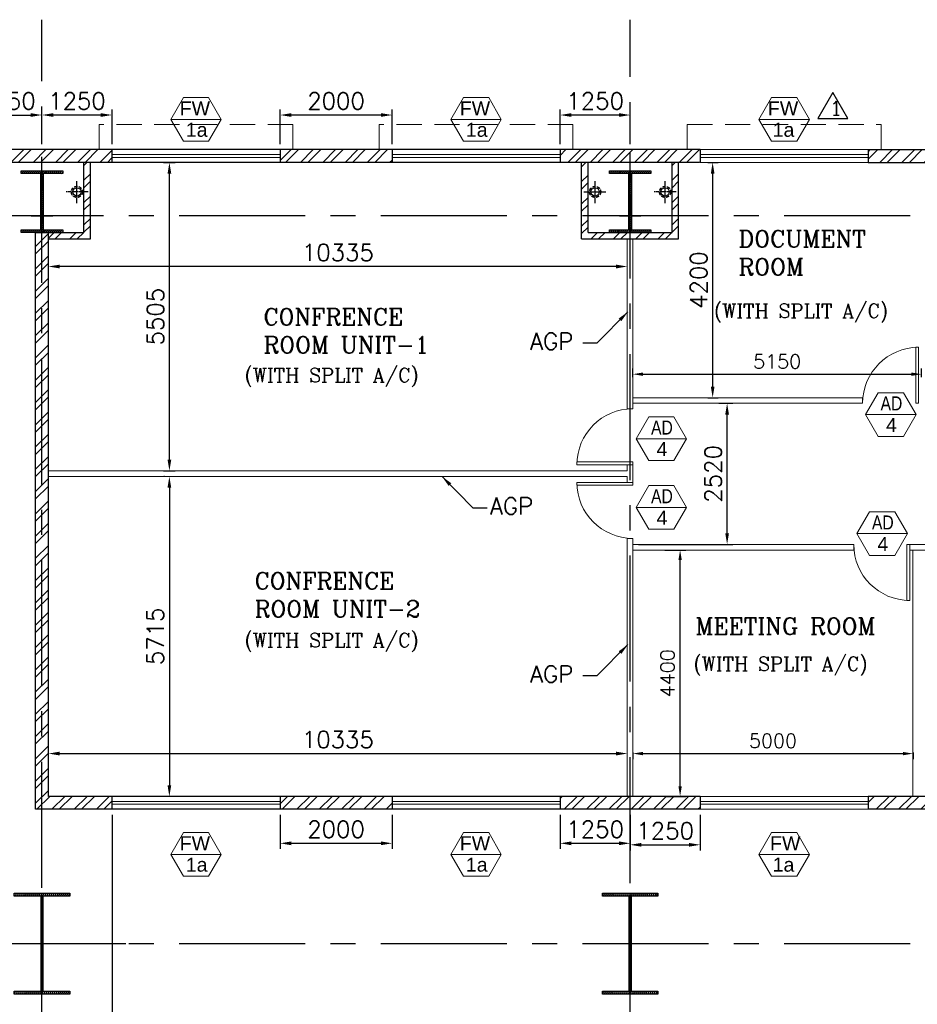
# Model space of a CAD drawing. Header units: inches. Extents: x 306235 to 1392759, y -66369 to 421098.
# Tile 10 of 91: x 327594 to 343619, y -20861 to -3279. Entities that reach past the tile are written whole.
import ezdxf
from ezdxf.enums import TextEntityAlignment as Align

# ---------------------------------------------------------------- set-up
doc = ezdxf.new("R2010")
doc.units = ezdxf.units.IN
doc.header["$LTSCALE"] = 1800
doc.header["$MEASUREMENT"] = 0
for name, pattern in [('1 NORTH ELEVATION$0$NORTH ELEVATION$0$HIDDEN', [0.375, 0.25, -0.125]), ('CENTER', [2, 1.25, -0.25, 0.25, -0.25]), ('CENTER2', [1.125, 0.75, -0.125, 0.125, -0.125]), ('HIDDEN2', [0.1875, 0.125, -0.0625])]:
    doc.linetypes.add(name, pattern=pattern)
doc.layers.get('0').update_dxf_attribs({"color": 253, "lineweight": 9})
for name, color, linetype, lineweight in [('1', 7, 'Continuous', 18), ('2CON', 1, 'Continuous', 13), ('A-DOOR', 31, 'Continuous', 9), ('A-WIN TAG', 3, 'Continuous', 13), ('A-WIN TAG TEXT', 3, 'Continuous', 13), ('LEADER', 4, 'Continuous', 15), ('PARTITION WALL', 4, 'Continuous', 9), ('SUNSHADE', 2, '1 NORTH ELEVATION$0$NORTH ELEVATION$0$HIDDEN', 13), ('WALL HATCH', 251, 'Continuous', 13), ('WINDOW', 3, 'Continuous', 13)]:
    doc.layers.add(name, color=color, linetype=linetype, lineweight=lineweight)
for name, color, linetype in [('CEN', 2, 'CENTER'), ('COL', 1, 'Continuous'), ('DIM', 4, 'Continuous'), ('GRID', 251, 'CENTER'), ('RAIN WATER', 6, 'Continuous'), ('REV1', 3, 'Continuous'), ('TEXT', 3, 'Continuous'), ('WALL', 6, 'Continuous')]:
    doc.layers.add(name, color=color, linetype=linetype)
doc.styles.add('COMPLEX', font='complex')
doc.styles.add('ROAMNS', font='ROMANS.shx')
doc.styles.add('ROMANC', font='ROMANC.SHX')
doc.styles.add('ROMANS', font='romans.shx')
doc.styles.get("Standard").update_dxf_attribs({"font": 'arial.ttf'})
doc.dimstyles.new('DIM INT 1', dxfattribs={"dimtxt": 300, "dimasz": 200, "dimexe": 100, "dimexo": 100, "dimgap": 100, "dimtad": 1, "dimdec": 0, "dimzin": 13, "dimdsep": 46, "dimlunit": 5, "dimtxsty": 'ROAMNS', "dimblk1": 'CLOSEDBLANK', "dimcen": 0.09, "dimclrd": 9, "dimclre": 9, "dimclrt": 4, "dimadec": 0, "dimazin": 0, "dimtfac": 1, "dimtdec": 0, "dimtix": 1, "dimtmove": 2, "dimatfit": 3, "dimfxl": 1, "dimtolj": 1, "dimtzin": 13, "dimarcsym": 0})
doc.dimstyles.new('DIM INT 2.5', dxfattribs={"dimtxt": 250, "dimasz": 180, "dimexe": 100, "dimexo": 100, "dimgap": 100, "dimtad": 1, "dimdec": 0, "dimzin": 13, "dimdsep": 46, "dimlunit": 5, "dimtxsty": 'ROAMNS', "dimcen": 0.09, "dimclrd": 9, "dimclre": 9, "dimclrt": 4, "dimadec": 0, "dimazin": 0, "dimtfac": 1, "dimtdec": 0, "dimtix": 1, "dimtmove": 2, "dimatfit": 3, "dimfxl": 1, "dimtolj": 1, "dimtzin": 13, "dimarcsym": 0})

# ---------------------------------------------------------------- blocks, each defined once
blk = doc.blocks.new('B-ROW COLUMN')
at = {"layer": 'COL'}
h = blk.add_hatch(dxfattribs=at)
h.set_pattern_fill('ANSI31', color=256, scale=200, style=0)
h.set_pattern_definition([(45, (155648.048, 63141.767), (-17.67767, 17.67767), [])])
h.paths.add_polyline_path([(171095, 85178), (172085, 85178), (172085, 85128), (171095, 85128)])
h.paths.add_polyline_path([(171574, 86878), (171606, 86878), (171606, 85178), (171574, 85178)])
h.paths.add_polyline_path([(171095, 86928), (172085, 86928), (172085, 86878), (171095, 86878)])
blk.add_line((171590, 85128), (171590, 86928))
at = {"layer": 'CEN'}
for p, q in [((171590, 85128), (171590, 86928)), ((171399, 86028), (171782, 86028))]:
    blk.add_line(p, q, dxfattribs=at)
at = {"layer": 'COL'}
for points in [[(171095, 86928), (172085, 86928), (172085, 86878), (171095, 86878)], [(171574, 86878), (171606, 86878), (171606, 85178), (171574, 85178)], [(171095, 85178), (172085, 85178), (172085, 85128), (171095, 85128)]]:
    blk.add_lwpolyline(points, close=True, dxfattribs=at)
blk = doc.blocks.new('C-ROW COLUMN (above17m)')
at = {"layer": 'COL'}
h = blk.add_hatch(dxfattribs=at)
h.set_pattern_fill('ANSI31', color=256, scale=200, style=0)
h.set_pattern_definition([(45, (-78771.347, -120071.694), (-17.6776695, 17.6776695), [])])
h.paths.add_polyline_path([(22, 755), (-22, 755), (-22, -255), (22, -255)])
h.paths.add_polyline_path([(370, -300), (370, -255), (-370, -255), (-370, -300)])
h.paths.add_polyline_path([(-370, 800), (-370, 755), (370, 755), (370, 800)])
at = {"layer": 'CEN'}
for p, q in [((0, -300), (0, 800)), ((-192, 0), (192, 0))]:
    blk.add_line(p, q, dxfattribs=at)
at = {"layer": 'COL'}
for points in [[(-370, 800), (370, 800), (370, 755), (-370, 755)], [(-22, 755), (22, 755), (22, -255), (-22, -255)], [(-370, -255), (370, -255), (370, -300), (-370, -300)]]:
    blk.add_lwpolyline(points, close=True, dxfattribs=at)
blk = doc.blocks.new('*D460')
at = {"layer": 'Defpoints', "color": 0, "transparency": 16777216}
for p in [(330062, -5829), (330267, -5829), (330062, -11334)]:
    blk.add_point(p, dxfattribs=at)
at = {"layer": 'DIM', "color": 9, "lineweight": -2, "transparency": 16777216}
for p, q in [((330162, -5829), (330367, -5829)), ((330267, -11134), (330267, -6029)), ((330162, -11334), (330367, -11334))]:
    blk.add_line(p, q, dxfattribs=at)
at = {"layer": 'DIM', "color": 9, "transparency": 16777216}
for points in [[(330234, -6029), (330300, -6029), (330267, -5829)], [(330234, -11134), (330300, -11134), (330267, -11334)]]:
    blk.add_solid(points, dxfattribs=at)
at = {"layer": 'DIM', "color": 4, "transparency": 16777216, "insert": (330017, -8581), "char_height": 300, "attachment_point": 5, "rotation": 90, "style": 'ROAMNS'}
blk.add_mtext('\\A1;5505', dxfattribs=at)
blk = doc.blocks.new('_ClosedBlank')
at = {"color": 0, "linetype": 'ByBlock', "lineweight": -2}
for p, q in [((-1, 0.167), (0, 0)), ((-1, 0.167), (-1, -0.167)), ((0, 0), (-1, -0.167))]:
    blk.add_line(p, q, dxfattribs=at)
blk = doc.blocks.new('*D461')
at = {"layer": 'Defpoints', "color": 0, "transparency": 16777216}
for p in [(328107, -7686), (328107, -7686), (338442, -7686)]:
    blk.add_point(p, dxfattribs=at)
at = {"layer": 'DIM', "color": 9, "lineweight": -2, "transparency": 16777216}
blk.add_line((338242, -7686), (328307, -7686), dxfattribs=at)
at = {"layer": 'DIM', "color": 9, "transparency": 16777216}
for points in [[(328307, -7653), (328307, -7720), (328107, -7686)], [(338242, -7653), (338242, -7720), (338442, -7686)]]:
    blk.add_solid(points, dxfattribs=at)
at = {"layer": 'DIM', "color": 4, "transparency": 16777216, "insert": (333274, -7436), "char_height": 300, "attachment_point": 5, "style": 'ROAMNS'}
blk.add_mtext('\\A1;10335', dxfattribs=at)
blk = doc.blocks.new('*D462')
at = {"layer": 'Defpoints', "color": 0, "transparency": 16777216}
for p in [(330277, -11434), (330266, -17149), (330277, -17149)]:
    blk.add_point(p, dxfattribs=at)
at = {"layer": 'DIM', "color": 9, "lineweight": -2, "transparency": 16777216}
for p, q in [((330177, -11434), (330166, -11434)), ((330266, -11634), (330266, -16949)), ((330177, -17149), (330166, -17149))]:
    blk.add_line(p, q, dxfattribs=at)
at = {"layer": 'DIM', "color": 9, "transparency": 16777216}
for points in [[(330233, -11634), (330299, -11634), (330266, -11434)], [(330233, -16949), (330299, -16949), (330266, -17149)]]:
    blk.add_solid(points, dxfattribs=at)
at = {"layer": 'DIM', "color": 4, "transparency": 16777216, "insert": (330016, -14291), "char_height": 300, "attachment_point": 5, "rotation": 90, "style": 'ROAMNS'}
blk.add_mtext('\\A1;5715', dxfattribs=at)
blk = doc.blocks.new('*D463')
at = {"layer": 'Defpoints', "color": 0, "transparency": 16777216}
for p in [(328107, -16384), (338442, -16384), (338442, -16384)]:
    blk.add_point(p, dxfattribs=at)
at = {"layer": 'DIM', "color": 9, "lineweight": -2, "transparency": 16777216}
for p, q in [((328107, -16484), (328107, -16484)), ((328307, -16384), (338242, -16384))]:
    blk.add_line(p, q, dxfattribs=at)
at = {"layer": 'DIM', "color": 9, "transparency": 16777216}
for points in [[(328307, -16350), (328307, -16417), (328107, -16384)], [(338242, -16350), (338242, -16417), (338442, -16384)]]:
    blk.add_solid(points, dxfattribs=at)
at = {"layer": 'DIM', "color": 4, "transparency": 16777216, "insert": (333274, -16134), "char_height": 300, "attachment_point": 5, "style": 'ROAMNS'}
blk.add_mtext('\\A1;10335', dxfattribs=at)
blk = doc.blocks.new('M_Single-Panel 1 - 1000 x 2100 mm AD1-278335-Level 1')
at = {"layer": 'A-DOOR', "lineweight": 18}
for p, q in [((449, -115), (449, -1115)), ((500, -115), (449, -115)), ((500, -115), (500, -1115)), ((500, -1115), (449, -1115))]:
    blk.add_line(p, q, dxfattribs=at)
at = {"layer": 'A-DOOR'}
blk.add_arc((500, -115), 1000, 180, 270, dxfattribs=at)
blk = doc.blocks.new('*D557')
at = {"layer": 'Defpoints', "color": 0, "transparency": 16777216}
for p in [(337242, -4981), (337242, -5599), (338492, -5599)]:
    blk.add_point(p, dxfattribs=at)
at = {"layer": 'DIM', "color": 9, "lineweight": -2, "transparency": 16777216}
for p, q in [((337242, -5499), (337242, -4881)), ((338492, -5499), (338492, -4881)), ((338292, -4981), (337442, -4981))]:
    blk.add_line(p, q, dxfattribs=at)
at = {"layer": 'DIM', "color": 9, "transparency": 16777216}
for points in [[(337442, -4948), (337442, -5014), (337242, -4981)], [(338292, -4948), (338292, -5014), (338492, -4981)]]:
    blk.add_solid(points, dxfattribs=at)
at = {"layer": 'DIM', "color": 4, "transparency": 16777216, "insert": (337867, -4731), "char_height": 300, "attachment_point": 5, "style": 'ROAMNS'}
blk.add_mtext('\\A1;1250', dxfattribs=at)
blk = doc.blocks.new('*D558')
at = {"layer": 'Defpoints', "color": 0, "transparency": 16777216}
for p in [(327992, -4981), (327992, -5599), (329242, -5599)]:
    blk.add_point(p, dxfattribs=at)
at = {"layer": 'DIM', "color": 9, "lineweight": -2, "transparency": 16777216}
for p, q in [((327992, -5499), (327992, -4881)), ((329242, -5499), (329242, -4881)), ((329042, -4981), (328192, -4981))]:
    blk.add_line(p, q, dxfattribs=at)
at = {"layer": 'DIM', "color": 9, "transparency": 16777216}
for points in [[(328192, -4948), (328192, -5014), (327992, -4981)], [(329042, -4948), (329042, -5014), (329242, -4981)]]:
    blk.add_solid(points, dxfattribs=at)
at = {"layer": 'DIM', "color": 4, "transparency": 16777216, "insert": (328617, -4731), "char_height": 300, "attachment_point": 5, "style": 'ROAMNS'}
blk.add_mtext('\\A1;1250', dxfattribs=at)
blk = doc.blocks.new('*D559')
at = {"layer": 'Defpoints', "color": 0, "transparency": 16777216}
for p in [(332242, -4981), (332242, -5599), (334242, -5599)]:
    blk.add_point(p, dxfattribs=at)
at = {"layer": 'DIM', "color": 9, "lineweight": -2, "transparency": 16777216}
for p, q in [((332242, -5499), (332242, -4881)), ((334242, -5499), (334242, -4881)), ((334042, -4981), (332442, -4981))]:
    blk.add_line(p, q, dxfattribs=at)
at = {"layer": 'DIM', "color": 9, "transparency": 16777216}
for points in [[(332442, -4948), (332442, -5014), (332242, -4981)], [(334042, -4948), (334042, -5014), (334242, -4981)]]:
    blk.add_solid(points, dxfattribs=at)
at = {"layer": 'DIM', "color": 4, "transparency": 16777216, "insert": (333242, -4731), "char_height": 300, "attachment_point": 5, "style": 'ROAMNS'}
blk.add_mtext('\\A1;2000', dxfattribs=at)
blk = doc.blocks.new('*D569')
at = {"layer": 'Defpoints', "color": 0, "transparency": 16777216}
for p in [(338492, -17379), (339742, -17379), (339742, -18013)]:
    blk.add_point(p, dxfattribs=at)
at = {"layer": 'DIM', "color": 9, "lineweight": -2, "transparency": 16777216}
for p, q in [((338492, -17479), (338492, -18113)), ((339742, -17479), (339742, -18113)), ((338692, -18013), (339542, -18013))]:
    blk.add_line(p, q, dxfattribs=at)
at = {"layer": 'DIM', "color": 9, "transparency": 16777216}
for points in [[(338692, -17980), (338692, -18046), (338492, -18013)], [(339542, -17980), (339542, -18046), (339742, -18013)]]:
    blk.add_solid(points, dxfattribs=at)
at = {"layer": 'DIM', "color": 4, "transparency": 16777216, "insert": (339117, -17763), "char_height": 300, "attachment_point": 5, "style": 'ROAMNS'}
blk.add_mtext('\\A1;1250', dxfattribs=at)
blk = doc.blocks.new('*D596')
at = {"layer": '1', "color": 9, "lineweight": -2, "transparency": 16777216}
for p, q in [((329242, -17479), (329242, -23678)), ((327992, -23270), (327992, -23678)), ((328192, -23578), (329042, -23578))]:
    blk.add_line(p, q, dxfattribs=at)
at = {"layer": '1', "color": 9, "transparency": 16777216}
for points in [[(328192, -23545), (328192, -23612), (327992, -23578)], [(329042, -23545), (329042, -23612), (329242, -23578)]]:
    blk.add_solid(points, dxfattribs=at)
at = {"layer": 'Defpoints', "color": 0, "transparency": 16777216}
for p in [(329242, -17379), (327992, -23170), (329242, -23578)]:
    blk.add_point(p, dxfattribs=at)
at = {"layer": '1', "color": 4, "transparency": 16777216, "insert": (328617, -23328), "char_height": 300, "attachment_point": 5, "style": 'ROAMNS'}
blk.add_mtext('\\A1;1250', dxfattribs=at)
blk = doc.blocks.new('*D597')
at = {"layer": '1', "color": 9, "lineweight": -2, "transparency": 16777216}
for p, q in [((332242, -17479), (332242, -18086)), ((334242, -17479), (334242, -18086)), ((332442, -17986), (334042, -17986))]:
    blk.add_line(p, q, dxfattribs=at)
at = {"layer": '1', "color": 9, "transparency": 16777216}
for points in [[(332442, -17953), (332442, -18020), (332242, -17986)], [(334042, -17953), (334042, -18020), (334242, -17986)]]:
    blk.add_solid(points, dxfattribs=at)
at = {"layer": 'Defpoints', "color": 0, "transparency": 16777216}
for p in [(332242, -17379), (334242, -17379), (334242, -17986)]:
    blk.add_point(p, dxfattribs=at)
at = {"layer": '1', "color": 4, "transparency": 16777216, "insert": (333242, -17736), "char_height": 300, "attachment_point": 5, "style": 'ROAMNS'}
blk.add_mtext('\\A1;2000', dxfattribs=at)
blk = doc.blocks.new('*D598')
at = {"layer": '1', "color": 9, "lineweight": -2, "transparency": 16777216}
for p, q in [((337242, -17479), (337242, -18086)), ((338492, -17479), (338492, -18086)), ((337442, -17986), (338292, -17986))]:
    blk.add_line(p, q, dxfattribs=at)
at = {"layer": '1', "color": 9, "transparency": 16777216}
for points in [[(337442, -17953), (337442, -18020), (337242, -17986)], [(338292, -17953), (338292, -18020), (338492, -17986)]]:
    blk.add_solid(points, dxfattribs=at)
at = {"layer": 'Defpoints', "color": 0, "transparency": 16777216}
for p in [(337242, -17379), (338492, -17379), (338492, -17986)]:
    blk.add_point(p, dxfattribs=at)
at = {"layer": '1', "color": 4, "transparency": 16777216, "insert": (337867, -17736), "char_height": 300, "attachment_point": 5, "style": 'ROAMNS'}
blk.add_mtext('\\A1;1250', dxfattribs=at)
blk = doc.blocks.new('*D659')
at = {"layer": 'Defpoints', "color": 0, "transparency": 16777216}
for p in [(327992, -4981), (326742, -5599), (327992, -5599)]:
    blk.add_point(p, dxfattribs=at)
at = {"layer": 'DIM', "color": 9, "lineweight": -2, "transparency": 16777216}
for p, q in [((326742, -5499), (326742, -4881)), ((327992, -5499), (327992, -4881)), ((326942, -4981), (327792, -4981))]:
    blk.add_line(p, q, dxfattribs=at)
at = {"layer": 'DIM', "color": 9, "transparency": 16777216}
for points in [[(326942, -4948), (326942, -5014), (326742, -4981)], [(327792, -4948), (327792, -5014), (327992, -4981)]]:
    blk.add_solid(points, dxfattribs=at)
at = {"layer": 'DIM', "color": 4, "transparency": 16777216, "insert": (327367, -4731), "char_height": 300, "attachment_point": 5, "style": 'ROAMNS'}
blk.add_mtext('\\A1;1250', dxfattribs=at)
blk = doc.blocks.new('SC-01& LIFT')
at = {"layer": 'WALL HATCH'}
h = blk.add_hatch(dxfattribs=at)
h.set_pattern_fill('ANSI32', color=256, scale=750, style=0)
h.set_pattern_definition([(45, (-441363.83, -169222.05), (-198.87378, 198.87378), []), (45, (-441231.25, -169222.05), (-198.87378, 198.87378), [])])
edge = h.paths.add_edge_path()
edge.add_arc((3523, -33583100), 33587860, 89.9999019, 90.0002943, ccw=False)
edge.add_line((3580, 4760), (3580, 9000))
edge.add_line((3580, 9000), (3350, 9000))
edge.add_line((3350, 9000), (3350, 4760))
blk = doc.blocks.new('*D687')
at = {"layer": 'Defpoints', "color": 0, "transparency": 16777216}
for p in [(339779, -5829), (339779, -10029), (339965, -10029)]:
    blk.add_point(p, dxfattribs=at)
at = {"layer": 'DIM', "color": 9, "lineweight": -2, "transparency": 16777216}
for p, q in [((339879, -5829), (340065, -5829)), ((339965, -6029), (339965, -9829)), ((339879, -10029), (340065, -10029))]:
    blk.add_line(p, q, dxfattribs=at)
at = {"layer": 'DIM', "color": 9, "transparency": 16777216}
for points in [[(339932, -6029), (339998, -6029), (339965, -5829)], [(339932, -9829), (339998, -9829), (339965, -10029)]]:
    blk.add_solid(points, dxfattribs=at)
at = {"layer": 'DIM', "color": 4, "transparency": 16777216, "insert": (339715, -7929), "char_height": 300, "attachment_point": 5, "rotation": 90, "style": 'ROAMNS'}
blk.add_mtext('\\A1;4200', dxfattribs=at)
blk = doc.blocks.new('*D688')
at = {"layer": 'Defpoints', "color": 0, "transparency": 16777216}
for p in [(339973, -10129), (340223, -10129), (338542, -12649)]:
    blk.add_point(p, dxfattribs=at)
at = {"layer": 'DIM', "color": 9, "lineweight": -2, "transparency": 16777216}
for p, q in [((340073, -10129), (340323, -10129)), ((340223, -12449), (340223, -10329)), ((338642, -12649), (340323, -12649))]:
    blk.add_line(p, q, dxfattribs=at)
at = {"layer": 'DIM', "color": 9, "transparency": 16777216}
for points in [[(340190, -10329), (340256, -10329), (340223, -10129)], [(340190, -12449), (340256, -12449), (340223, -12649)]]:
    blk.add_solid(points, dxfattribs=at)
at = {"layer": 'DIM', "color": 4, "transparency": 16777216, "insert": (339973, -11389), "char_height": 300, "attachment_point": 5, "rotation": 90, "style": 'ROAMNS'}
blk.add_mtext('\\A1;2520', dxfattribs=at)
blk = doc.blocks.new('*D689')
at = {"layer": 'Defpoints', "color": 0, "transparency": 16777216}
for p in [(338542, -16265), (343542, -16265), (343542, -16384)]:
    blk.add_point(p, dxfattribs=at)
at = {"layer": 'DIM', "color": 9, "lineweight": -2, "transparency": 16777216}
for p, q in [((338542, -16365), (338542, -16484)), ((338722, -16384), (343362, -16384)), ((343542, -16365), (343542, -16484))]:
    blk.add_line(p, q, dxfattribs=at)
at = {"layer": 'DIM', "color": 9, "transparency": 16777216}
for points in [[(338722, -16354), (338722, -16414), (338542, -16384)], [(343362, -16354), (343362, -16414), (343542, -16384)]]:
    blk.add_solid(points, dxfattribs=at)
at = {"layer": 'DIM', "color": 4, "transparency": 16777216, "insert": (341042, -16159), "char_height": 250, "attachment_point": 5, "style": 'ROAMNS', "bg_fill": 3, "box_fill_scale": 1.25, "bg_fill_color": 256, "bg_fill_true_color": 13158600, "bg_fill_transparency": 0}
blk.add_mtext('\\A1;5000', dxfattribs=at)
blk = doc.blocks.new('*D696')
at = {"layer": 'Defpoints', "color": 0, "transparency": 16777216}
for p in [(343692, -9609), (338542, -9764), (343692, -9764)]:
    blk.add_point(p, dxfattribs=at)
at = {"layer": 'DIM', "color": 9, "lineweight": -2, "transparency": 16777216}
for p, q in [((338542, -9664), (338542, -9509)), ((338722, -9609), (343512, -9609)), ((343692, -9664), (343692, -9509))]:
    blk.add_line(p, q, dxfattribs=at)
at = {"layer": 'DIM', "color": 9, "transparency": 16777216}
for points in [[(338722, -9579), (338722, -9639), (338542, -9609)], [(343512, -9579), (343512, -9639), (343692, -9609)]]:
    blk.add_solid(points, dxfattribs=at)
at = {"layer": 'DIM', "color": 4, "transparency": 16777216, "insert": (341117, -9384), "char_height": 250, "attachment_point": 5, "style": 'ROAMNS', "bg_fill": 3, "box_fill_scale": 1.25, "bg_fill_color": 256, "bg_fill_true_color": 13158600, "bg_fill_transparency": 0}
blk.add_mtext('\\A1;5150', dxfattribs=at)
blk = doc.blocks.new('*D697')
at = {"layer": 'Defpoints', "color": 0, "transparency": 16777216}
for p in [(339012, -12749), (339384, -12749), (339012, -17149)]:
    blk.add_point(p, dxfattribs=at)
at = {"layer": 'DIM', "color": 9, "lineweight": -2, "transparency": 16777216}
for p, q in [((339112, -12749), (339484, -12749)), ((339384, -16969), (339384, -12929)), ((339112, -17149), (339484, -17149))]:
    blk.add_line(p, q, dxfattribs=at)
at = {"layer": 'DIM', "color": 9, "transparency": 16777216}
for points in [[(339354, -12929), (339414, -12929), (339384, -12749)], [(339354, -16969), (339414, -16969), (339384, -17149)]]:
    blk.add_solid(points, dxfattribs=at)
at = {"layer": 'DIM', "color": 4, "transparency": 16777216, "insert": (339159, -14949), "char_height": 250, "attachment_point": 5, "rotation": 90, "style": 'ROAMNS', "bg_fill": 3, "box_fill_scale": 1.25, "bg_fill_color": 256, "bg_fill_true_color": 13158600, "bg_fill_transparency": 0}
blk.add_mtext('\\A1;4400', dxfattribs=at)

msp = doc.modelspace()

# ---------------------------------------------------------------- hatches: boundary and pattern name
at = {"layer": 'WALL HATCH'}
h = msp.add_hatch(dxfattribs=at)
h.set_pattern_fill('ANSI32', color=256, scale=750, style=0)
h.set_pattern_definition([(45, (-125722.24, -188915.74), (-198.87378, 198.87378), []), (45, (-125589.66, -188915.74), (-198.87378, 198.87378), [])])
h.paths.add_polyline_path([(353991.6, -5598.7), (353991.6, -5828.7), (376991.6, -5828.7), (376991.6, -5598.7)])
h.paths.add_polyline_path([(337241.6, -5598.7), (337241.6, -5828.7), (339741.6, -5828.8), (339741.6, -5598.8)])
h.paths.add_polyline_path([(332241.6, -5598.7), (332241.6, -5828.7), (334241.6, -5828.7), (334241.6, -5598.7)])
h.paths.add_polyline_path([(347741.6, -5598.7), (347741.6, -5828.7), (353991.6, -5828.7), (353991.6, -5598.7)])
h.paths.add_polyline_path([(344741.6, -5828.7), (344741.6, -5598.7), (342741.6, -5598.7), (342741.6, -5828.7)])
h.paths.add_polyline_path([(441341.6, -5598.7), (441341.6, -5828.7), (441681.6, -5828.7), (441681.6, -5598.7)])
h.paths.add_polyline_path([(384491.6, -5828.7), (384491.6, -5598.7), (378191.6, -5598.7), (378191.6, -5828.7)])
h.paths.add_polyline_path([(389491.6, -5828.7), (389491.6, -5598.7), (387491.6, -5598.7), (387491.6, -5828.7)])
h.paths.add_polyline_path([(395241.6, -5828.7), (395241.6, -5598.7), (392491.6, -5598.7), (392491.6, -5828.7)])
h.paths.add_polyline_path([(400241.6, -5828.7), (400241.6, -5598.7), (398241.6, -5598.7), (398241.6, -5828.7)])
h.paths.add_polyline_path([(405991.6, -5828.7), (405991.6, -5598.7), (403241.6, -5598.7), (403241.6, -5828.7)])
h.paths.add_polyline_path([(410991.6, -5828.7), (410991.6, -5598.7), (408991.6, -5598.7), (408991.6, -5828.7)])
h.paths.add_polyline_path([(419741.6, -5598.7), (419741.6, -5828.7), (424291.6, -5828.7), (424291.6, -5598.7)])
h.paths.add_polyline_path([(416741.6, -5828.7), (416741.6, -5598.7), (413991.6, -5598.7), (413991.6, -5828.7)])
h.paths.add_polyline_path([(436191.6, -5598.7), (436191.6, -5828.7), (440741.6, -5828.7), (440741.6, -5598.7)])
h.paths.add_polyline_path([(435311.8, -5598.7), (435311.8, -5828.7), (436191.6, -5828.7), (436191.6, -5598.7)])
h.paths.add_polyline_path([(434711.8, -5828.7), (434711.8, -5598.7), (425491.6, -5598.7), (425491.6, -5828.7)])
h.paths.add_polyline_path([(326741.6, -5598.7), (326741.6, -5828.7), (329241.6, -5828.7), (329241.6, -5598.7)])
h.paths.add_polyline_path([(323741.6, -5828.7), (323741.6, -5598.7), (322381.6, -5598.7), (322381.6, -5828.7)])
h = msp.add_hatch(dxfattribs=at)
h.set_pattern_fill('ANSI32', color=256, scale=750, style=0)
h.set_pattern_definition([(45, (-108722.1, -144504), (-198.87378, 198.87378), []), (45, (-108589.52, -144504), (-198.87378, 198.87378), [])])
h.paths.add_polyline_path([(328106.6, -7078.7), (328106.6, -7193.7), (328856.6, -7193.7), (328856.6, -5828.7), (328741.6, -5828.7), (328741.6, -7078.7)])
h = msp.add_hatch(dxfattribs=at)
h.set_pattern_fill('ANSI32', color=256, scale=750, style=0)
h.set_pattern_definition([(45, (-98222.1, -144504), (-198.87378, 198.87378), []), (45, (-98089.52, -144504), (-198.87378, 198.87378), [])])
h.paths.add_polyline_path([(339356.6, -5828.7), (339241.6, -5828.7), (339241.6, -7078.7), (337741.6, -7078.7), (337741.6, -5828.7), (337626.6, -5828.7), (337626.6, -7193.7), (339356.6, -7193.7)])
h = msp.add_hatch(dxfattribs=at)
h.set_pattern_fill('ANSI32', color=256, scale=750, style=0)
h.set_pattern_definition([(45, (-87722.1, -144504), (-198.87378, 198.87378), []), (45, (-87589.52, -144504), (-198.87378, 198.87378), [])])
h.paths.add_polyline_path([(337241.6, -17148.7), (337241.6, -17378.7), (339741.6, -17378.7), (339741.6, -17148.7)])
h.paths.add_polyline_path([(332241.6, -17148.7), (332241.6, -17378.7), (334241.6, -17378.7), (334241.6, -17148.7)])
h.paths.add_polyline_path([(329241.6, -17378.7), (329241.6, -17148.7), (328106.6, -17148.7), (328106.6, -7078.7), (327876.6, -7078.7), (327876.6, -17378.7)])
h.paths.add_polyline_path([(342741.6, -17148.7), (342741.6, -17378.7), (344741.6, -17378.7), (344741.6, -17148.7)])
h.paths.add_polyline_path([(352491.6, -17148.7), (352491.6, -17378.7), (353241.6, -17378.7), (353241.6, -17148.7)])
h.paths.add_polyline_path([(349491.6, -17378.7), (349491.6, -17148.7), (347741.6, -17148.7), (347741.6, -17378.7)])

# ---------------------------------------------------------------- linework, layer by layer
at = {"layer": '2CON'}
for p, q in [((331191.6, -5060.6), (330291.6, -5060.6)), ((336191.6, -5060.6), (335291.6, -5060.6)), ((340791.6, -5060.6), (341691.6, -5060.6)), ((343595.4, -10330.1), (342695.4, -10330.1)), ((339498.5, -10761.9), (338598.5, -10761.9)), ((339498.6, -11988.2), (338598.6, -11988.2)), ((343441.9, -12456.6), (342541.9, -12456.6)), ((331191.6, -18183.9), (330291.6, -18183.9)), ((336191.6, -18183.8), (335291.6, -18183.8)), ((340791.6, -18183.8), (341691.6, -18183.8))]:
    msp.add_line(p, q, dxfattribs=at)
at = {"layer": 'A-WIN TAG'}
for points in [[(330516.6, -4670.9), (330291.6, -5060.6), (330516.6, -5450.4), (330966.6, -5450.4), (331191.6, -5060.6), (330966.6, -4670.9)], [(335516.6, -4670.9), (335291.6, -5060.6), (335516.6, -5450.4), (335966.6, -5450.4), (336191.6, -5060.6), (335966.6, -4670.9)], [(341466.6, -4670.9), (341691.6, -5060.6), (341466.6, -5450.4), (341016.6, -5450.4), (340791.6, -5060.6), (341016.6, -4670.9)], [(342920.4, -9940.4), (342695.4, -10330.1), (342920.4, -10719.8), (343370.4, -10719.8), (343595.4, -10330.1), (343370.4, -9940.4)], [(338823.5, -10372.2), (338598.5, -10761.9), (338823.5, -11151.6), (339273.5, -11151.6), (339498.5, -10761.9), (339273.5, -10372.2)], [(338823.6, -11598.5), (338598.6, -11988.2), (338823.6, -12377.9), (339273.6, -12377.9), (339498.6, -11988.2), (339273.6, -11598.5)], [(342766.9, -12066.9), (342541.9, -12456.6), (342766.9, -12846.4), (343216.9, -12846.4), (343441.9, -12456.6), (343216.9, -12066.9)], [(330516.6, -17794.2), (330291.6, -18183.9), (330516.6, -18573.6), (330966.6, -18573.6), (331191.6, -18183.9), (330966.6, -17794.2)], [(335516.6, -17794.1), (335291.6, -18183.8), (335516.6, -18573.5), (335966.6, -18573.5), (336191.6, -18183.8), (335966.6, -17794.1)], [(341466.6, -17794.1), (341691.6, -18183.8), (341466.6, -18573.5), (341016.6, -18573.5), (340791.6, -18183.8), (341016.6, -17794.1)]]:
    msp.add_lwpolyline(points, close=True, dxfattribs=at)
at = {"layer": 'GRID'}
for p, q in [((327991.6, -29578.7), (327991.6, -3278.7)), ((338491.6, -58299.5), (338491.6, -3278.7)), ((444291.6, -6778.7), (309191.6, -6778.7)), ((444291.6, -6778.7), (309191.6, -6778.7)), ((444291.6, -19778.7), (309191.6, -19778.7)), ((444291.6, -19778.7), (309191.6, -19778.7)), ((329491.6, -19778.7), (314491.6, -19778.7))]:
    msp.add_line(p, q, dxfattribs=at)
at = {"layer": 'PARTITION WALL'}
for p, q in [((338441.6, -10226.2), (338441.6, -7193.7)), ((338541.6, -10226.2), (338541.6, -7193.7)), ((342641.6, -10028.7), (338541.6, -10028.7)), ((342641.6, -10128.7), (338541.6, -10128.7)), ((342641.6, -10028.7), (342641.6, -10128.7)), ((338441.6, -10226.2), (338541.6, -10226.2)), ((338441.6, -12541.2), (338541.6, -12541.2)), ((338441.6, -17148.7), (338441.6, -12541.2)), ((338541.6, -17148.7), (338541.6, -12541.2)), ((338541.6, -12648.7), (342484.1, -12648.7)), ((342484.1, -12748.7), (342484.1, -12648.7)), ((343484.1, -12748.7), (343484.1, -12648.7)), ((343484.1, -12648.7), (347284.1, -12648.7)), ((338541.6, -12748.7), (342484.1, -12748.7)), ((343484.1, -12748.7), (347284.1, -12748.7)), ((343541.6, -17148.7), (343541.6, -12748.7))]:
    msp.add_line(p, q, dxfattribs=at)
at = {"layer": 'PARTITION WALL', "flags": 128}
msp.add_lwpolyline([(328106.6, -11333.7), (338441.6, -11333.7), (338441.6, -11226.2), (338541.6, -11226.2), (338541.6, -11541.2), (338441.6, -11541.2), (338441.6, -11433.7), (328106.6, -11433.7)], dxfattribs=at)
at = {"layer": 'RAIN WATER', "linetype": 'CENTER2', "ltscale": 0.05}
for p, q in [((328616.6, -6553.7), (328616.6, -6153.7)), ((337866.6, -6553.7), (337866.6, -6153.7)), ((339116.6, -6553.7), (339116.6, -6153.7)), ((328816.6, -6353.7), (328416.6, -6353.7)), ((337666.6, -6353.7), (338066.6, -6353.7)), ((339316.6, -6353.7), (338916.6, -6353.7))]:
    msp.add_line(p, q, dxfattribs=at)
at = {"layer": 'RAIN WATER', "linetype": 'HIDDEN2', "ltscale": 0.25}
for centre in [(328616.6, -6353.7), (337866.6, -6353.7), (339116.6, -6353.7)]:
    msp.add_circle(centre, 100, dxfattribs=at)
at = {"layer": 'RAIN WATER', "ltscale": 0.25}
for centre in [(328616.6, -6353.7), (337866.6, -6353.7), (339116.6, -6353.7)]:
    msp.add_circle(centre, 75, dxfattribs=at)
at = {"layer": 'REV1'}
msp.add_lwpolyline([(342110, -4579.9), (341843.1, -5042.1), (342376.9, -5042.1)], close=True, dxfattribs=at)
at = {"layer": 'SUNSHADE'}
for points in [[(332471.6, -5598.7), (332471.6, -5148.7), (329011.6, -5148.7), (329011.6, -5598.7)], [(337471.6, -5598.8), (337471.6, -5148.8), (334011.6, -5148.8), (334011.6, -5598.8)], [(339511.6, -5598.8), (339511.6, -5148.8), (342971.6, -5148.8), (342971.6, -5598.8)]]:
    msp.add_lwpolyline(points, dxfattribs=at)
at = {"layer": 'WALL'}
for p, q in [((339741.6, -5598.7), (315216.6, -5598.7)), ((329241.6, -5598.8), (329241.6, -5828.8)), ((332241.6, -5598.8), (332241.6, -5828.8)), ((334241.6, -5598.8), (334241.6, -5828.8)), ((337241.6, -5598.8), (337241.6, -5828.8)), ((339741.6, -5598.8), (339741.6, -5828.8)), ((342741.6, -5598.8), (344741.6, -5598.7)), ((342741.6, -5598.8), (342741.6, -5828.8)), ((339730.4, -5828.9), (315446.6, -5828.7)), ((328741.6, -7078.7), (328741.6, -5828.7)), ((328856.6, -7193.7), (328856.6, -5828.7)), ((337626.6, -7193.7), (337626.6, -5828.7)), ((337741.6, -7078.7), (337741.6, -5828.7)), ((339241.6, -7078.7), (339241.6, -5828.7)), ((339356.6, -7193.7), (339356.6, -5828.7)), ((342741.6, -5828.9), (344741.6, -5828.7)), ((327876.6, -17378.7), (327876.6, -7078.7)), ((327876.6, -7078.7), (328741.6, -7078.7)), ((328106.6, -17148.7), (328106.6, -7078.7)), ((328106.6, -7193.7), (328856.6, -7193.7)), ((337626.6, -7193.7), (339356.6, -7193.7)), ((337741.6, -7078.7), (339241.6, -7078.7)), ((339741.6, -17148.7), (328106.6, -17148.7)), ((329241.6, -17148.6), (329241.6, -17378.6)), ((332241.6, -17148.6), (332241.6, -17378.6)), ((334241.6, -17148.6), (334241.6, -17378.6)), ((337241.6, -17148.6), (337241.6, -17378.6)), ((339741.6, -17148.6), (339741.6, -17378.6)), ((342741.6, -17148.6), (342741.6, -17378.6)), ((353241.6, -17148.7), (342741.6, -17148.7)), ((339741.6, -17378.7), (327876.6, -17378.7)), ((353241.6, -17378.7), (342741.6, -17378.7))]:
    msp.add_line(p, q, dxfattribs=at)
at = {"layer": 'WALL', "ltscale": 0.25}
for p, q in [((329241.6, -5598.7), (329241.6, -5828.9)), ((332241.6, -5598.7), (332241.6, -5828.9)), ((334241.6, -5598.7), (334241.6, -5828.9)), ((337241.6, -5598.7), (337241.6, -5828.9)), ((339741.6, -5598.7), (339741.6, -5828.9)), ((342741.6, -5598.7), (342741.6, -5828.9)), ((329241.6, -17148.5), (329241.6, -17378.7)), ((332241.6, -17148.5), (332241.6, -17378.7)), ((334241.6, -17148.5), (334241.6, -17378.7)), ((337241.6, -17148.5), (337241.6, -17378.7)), ((339741.6, -17148.5), (339741.6, -17378.7)), ((342741.6, -17148.5), (342741.6, -17378.7))]:
    msp.add_line(p, q, dxfattribs=at)
at = {"layer": 'WINDOW', "ltscale": 100}
for p, q in [((332241.6, -5687.4), (329241.6, -5687.4)), ((332241.6, -5737.4), (329241.6, -5737.4)), ((337241.6, -5687.4), (334241.6, -5687.4)), ((337241.6, -5737.4), (334241.6, -5737.4)), ((339741.6, -5687.4), (342741.6, -5687.4)), ((339741.6, -5737.4), (342741.6, -5737.4)), ((332241.6, -17237.2), (329241.6, -17237.2)), ((332241.6, -17287.2), (329241.6, -17287.2)), ((337241.6, -17237.2), (334241.6, -17237.2)), ((337241.6, -17287.2), (334241.6, -17287.2)), ((339741.6, -17237.2), (342741.6, -17237.2)), ((339741.6, -17287.2), (342741.6, -17287.2))]:
    msp.add_line(p, q, dxfattribs=at)
for points in [[(329241.6, -5828.8), (329241.6, -5598.8), (332241.6, -5598.8), (332241.6, -5828.8)], [(334241.6, -5828.8), (334241.6, -5598.8), (337241.6, -5598.8), (337241.6, -5828.8)], [(342741.6, -5828.8), (342741.6, -5598.8), (339741.6, -5598.8), (339741.6, -5828.8)], [(329241.6, -17378.6), (329241.6, -17148.6), (332241.6, -17148.6), (332241.6, -17378.6)], [(334241.6, -17378.6), (334241.6, -17148.6), (337241.6, -17148.6), (337241.6, -17378.6)], [(339741.6, -17378.6), (339741.6, -17148.6), (342741.6, -17148.6), (342741.6, -17378.6)]]:
    msp.add_lwpolyline(points, close=True, dxfattribs=at)
msp.add_lwpolyline([(342741.6, -17378.6), (342741.6, -17148.6)], dxfattribs=at)

# ---------------------------------------------------------------- block references
for name, p in [('C-ROW COLUMN (above17m)', (327991.6, -6778.7)), ('C-ROW COLUMN (above17m)', (338491.6, -6778.7)), ('B-ROW COLUMN', (156401.4, -105806.3)), ('B-ROW COLUMN', (166901.4, -105806.3))]:
    msp.add_blockref(name, p)
for p, rotation in [((338656.6, -10726.2), 270), ((342984.1, -12533.7), 359.9999999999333)]:
    msp.add_blockref('M_Single-Panel 1 - 1000 x 2100 mm AD1-278335-Level 1', p, dxfattribs=dict(rotation=rotation))
at = {"xscale": -1, "rotation": 270}
msp.add_blockref('M_Single-Panel 1 - 1000 x 2100 mm AD1-278335-Level 1', (338656.6, -12041.2), dxfattribs=at)
at = {"layer": 'A-DOOR'}
msp.add_blockref('SC-01& LIFT', (315991.6, -19778.7), dxfattribs=at)

# ---------------------------------------------------------------- texts
at = {"layer": 'A-WIN TAG TEXT'}
for s, p in [('FW', (330721.9, -4860.7)), ('FW', (335721.9, -4860.7)), ('FW', (341221.9, -4860.7)), ('1a', (330753.2, -5246.5)), ('1a', (335753.2, -5246.5)), ('1a', (341230, -5246.5)), ('4', (343157, -10515.9)), ('4', (339060.1, -10947.8)), ('4', (339060.2, -12174)), ('4', (343003.5, -12642.5)), ('FW', (330721.9, -17984)), ('FW', (335721.9, -17983.9)), ('FW', (341261.3, -17983.9)), ('1a', (330753.2, -18369.8)), ('1a', (335753.2, -18369.7)), ('1a', (341230, -18369.7))]:
    msp.add_text(s, height=250, dxfattribs=at).set_placement(p, align=Align.MIDDLE)
at = {"layer": 'A-WIN TAG TEXT', "width": 0.8}
for p in [(343156.8, -10130.1), (339059.8, -10562), (339059.9, -11788.2), (343003.2, -12256.7)]:
    msp.add_text('AD', height=250, dxfattribs=at).set_placement(p, align=Align.MIDDLE)
at = {"layer": 'REV1', "style": 'COMPLEX'}
msp.add_text('1', height=250, dxfattribs=at).set_placement((342060.7, -4982.6))
at = {"layer": 'TEXT', "color": 3, "style": 'ROMANC'}
for s, height, p in [('(WITH SPLIT A/C)', 250, (339982.7, -8601.8)), ('(WITH SPLIT A/C)', 250, (331602.5, -9753.6)), ('MEETING ROOM', 300, (339658.8, -14259.8)), ('(WITH SPLIT A/C)', 250, (331602.5, -14486.6)), ('(WITH SPLIT A/C)', 250, (339615.4, -14907.9))]:
    msp.add_text(s, height=height, dxfattribs=at).set_placement(p)
at = {"layer": 'TEXT', "color": 3, "char_height": 300, "attachment_point": 1, "style": 'ROMANC'}
for s, insert, width in [('DOCUMENT ROOM', (340425.1, -7041.3), 3214.286), ('CONFRENCE ROOM UNIT-1', (331945.9, -8434.8), 3214.286), ('CONFRENCE ROOM UNIT-2', (331787.4, -13150.8), 3285.714)]:
    msp.add_mtext(s, dxfattribs=dict(at, insert=insert, width=width))
at = {"layer": 'TEXT', "char_height": 300, "width": 1066.325, "attachment_point": 1, "style": 'ROMANS'}
for insert in [(336706.6, -8871.5), (335990.6, -11812.8), (336706.6, -14814)]:
    msp.add_mtext('AGP', dxfattribs=dict(at, insert=insert))

# ---------------------------------------------------------------- dimensions: what is measured, and where the dimension line sits
at = {"layer": '1'}
for base, p1, p2, picture, middle in [((329241.6, -23578.5), (327991.6, -23169.7), (329241.6, -17378.7), '*D596', (328616.6, -23328.5)), ((334241.6, -17986.2), (332241.6, -17378.7), (334241.6, -17378.7), '*D597', (333241.6, -17736.2)), ((338491.6, -17986.2), (337241.6, -17378.7), (338491.6, -17378.7), '*D598', (337866.6, -17736.2))]:
    dim = msp.add_linear_dim(base=base, p1=p1, p2=p2, dimstyle='DIM INT 1', dxfattribs=at)
    dim.commit()
    dim.dimension.update_dxf_attribs({"geometry": picture, "text_midpoint": middle})
at = {"layer": 'DIM'}
for base, p1, p2, angle, picture, middle in [((327991.6, -4981), (326741.6, -5598.7), (327991.6, -5598.7), 180, '*D659', (327366.6, -4731)), ((339965.1, -10028.7), (339779.3, -5828.9), (339779.3, -10028.7), 90, '*D687', (339715.1, -7928.8)), ((340222.9, -10128.7), (338541.6, -12648.7), (339973.1, -10128.7), 90, '*D688', (339972.9, -11388.7))]:
    dim = msp.add_linear_dim(base=base, p1=p1, p2=p2, angle=angle, dimstyle='DIM INT 1', override={"dimtmove": 0}, dxfattribs=at)
    dim.commit()
    dim.dimension.update_dxf_attribs({"geometry": picture, "text_midpoint": middle})
for base, p1, p2, picture, middle in [((327991.6, -4981), (329241.6, -5598.7), (327991.6, -5598.7), '*D558', (328616.6, -4731)), ((332241.6, -4981), (334241.6, -5598.8), (332241.6, -5598.7), '*D559', (333241.6, -4731)), ((337241.6, -4981), (338491.6, -5598.7), (337241.6, -5598.7), '*D557', (337866.6, -4731))]:
    dim = msp.add_linear_dim(base=base, p1=p1, p2=p2, dimstyle='DIM INT 1', override={"dimtmove": 0}, dxfattribs=at)
    dim.commit()
    dim.dimension.update_dxf_attribs({"geometry": picture, "text_midpoint": middle})
for base, p1, p2, picture, middle in [((330267, -5828.7), (330062, -11333.7), (330062, -5828.7), '*D460', (330017, -8581.2)), ((330266, -17148.7), (330277, -11433.7), (330277, -17148.7), '*D462', (330016, -14291.2))]:
    dim = msp.add_linear_dim(base=base, p1=p1, p2=p2, angle=90, dimstyle='DIM INT 1', dxfattribs=at)
    dim.commit()
    dim.dimension.update_dxf_attribs({"geometry": picture, "text_midpoint": middle})
for base, p1, p2, picture, middle in [((328106.6, -7686.2), (338441.6, -7686.2), (328106.6, -7686.2), '*D461', (333274.1, -7436.2)), ((338441.6, -16383.7), (328106.6, -16383.7), (338441.6, -16383.7), '*D463', (333274.1, -16133.7)), ((339741.6, -18013.2), (338491.6, -17378.7), (339741.6, -17378.7), '*D569', (339116.6, -17763.2))]:
    dim = msp.add_linear_dim(base=base, p1=p1, p2=p2, dimstyle='DIM INT 1', dxfattribs=at)
    dim.commit()
    dim.dimension.update_dxf_attribs({"geometry": picture, "text_midpoint": middle})

# ---------------------------------------------------------------- leaders
at = {"layer": 'LEADER'}
for points in [[(338452.6, -8495.5), (337899.8, -9052.3), (337645.4, -9052.3)], [(335133.3, -11436.8), (335686.1, -11993.5), (335940.6, -11993.5)], [(338452.6, -14438.1), (337899.8, -14994.8), (337645.4, -14994.8)]]:
    msp.add_leader(points, dimstyle='DIM INT 1', dxfattribs=at)

# ---------------------------------------------------------------- next in the draw order: dimensions: what is measured, and where the dimension line sits
at = {"layer": 'DIM', "color": 1, "true_color": 0xff0000}
for base, p1, p2, picture, middle in [((343691.6, -9608.8), (338541.6, -9764.4), (343691.6, -9764.4), '*D696', (341116.6, -9383.8)), ((343541.6, -16383.7), (338541.6, -16265.4), (343541.6, -16265.4), '*D689', (341041.6, -16158.7))]:
    dim = msp.add_linear_dim(base=base, p1=p1, p2=p2, dimstyle='DIM INT 2.5', override={"dimfxl": 0.18, "dimtfill": 1, "dimarcsym": 2}, dxfattribs=at)
    dim.commit()
    dim.dimension.update_dxf_attribs({"geometry": picture, "text_midpoint": middle})

# ---------------------------------------------------------------- next in the draw order: block references
at = {"xscale": -1, "rotation": 180.0000000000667}
msp.add_blockref('M_Single-Panel 1 - 1000 x 2100 mm AD1-278335-Level 1', (343141.6, -10243.7), dxfattribs=at)

# ---------------------------------------------------------------- next in the draw order: dimensions: what is measured, and where the dimension line sits
at = {"layer": 'DIM', "color": 1, "true_color": 0xff0000}
dim = msp.add_linear_dim(base=(339384, -12748.7), p1=(339011.5, -17148.7), p2=(339011.5, -12748.7), angle=90, dimstyle='DIM INT 2.5', override={"dimfxl": 0.18, "dimtfill": 1, "dimarcsym": 2}, dxfattribs=at)
dim.commit()
dim.dimension.update_dxf_attribs({"geometry": '*D697', "text_midpoint": (339159, -14948.7)})

doc.saveas('drawing.dxf')
